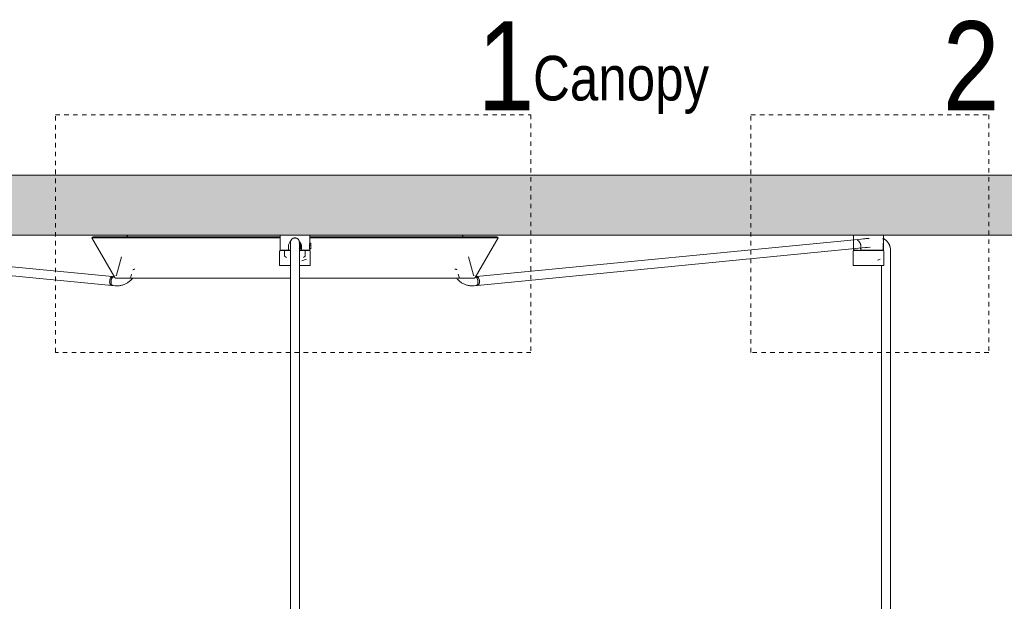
# Model space of a CAD drawing. Header units: millimetres. Extents: x 5395 to 9802, y 579 to 7363.
# Tile 4 of 8: x 6409 to 7071, y 1754 to 2145. Entities that reach past the tile are written whole.
import ezdxf

# ---------------------------------------------------------------- set-up
doc = ezdxf.new("R2010")
doc.units = ezdxf.units.MM
doc.linetypes.add('Dash', pattern=[6, 3, -3])
doc.layers.add('Lighthing Fixture Dim Grey Dash', color=7, linetype='Dash', lineweight=9, true_color=0xd2d2d2)
for name, color, linetype, lineweight in [('Luminarias', 7, 'Continuous', 20), ('Notas de texto', 7, 'Continuous', 9), ('Techos', 7, 'Continuous', 9)]:
    doc.layers.add(name, color=color, linetype=linetype, lineweight=lineweight)
doc.styles.add('Arial Narrow_1', font='ARIALN.TTF', dxfattribs={"height": 60})
doc.styles.add('Arial Narrow_2', font='ARIALN.TTF', dxfattribs={"height": 30})

# ---------------------------------------------------------------- blocks, each defined once
blk = doc.blocks.new('20046-3L - 62804-3L LANG Black pendant lamp 3L-846846-Alzado_PDF')
at = {"layer": 'Luminarias', "lineweight": 9}
for p, q in [((6471.41, 1972.22), (6208.03, 1997.94)), ((6458.28, 1998.89), (6457.42, 1998.39)), ((6457.42, 1998.39), (6472.91, 1971.57)), ((6457.42, 1998.39), (6584.11, 1998.39)), ((6458.28, 1998.89), (6584.1, 1998.89)), ((6481.1, 1999.42), (6480.96, 1998.89)), ((6482, 2000), (6481.86, 2000)), ((6584.11, 2000), (6584.11, 1990)), ((6584.11, 2000), (6594.11, 2000)), ((6591.11, 1995.21), (6591.11, 1995.21)), ((6591.11, 1994.95), (6591.11, 1987.37)), ((6594.11, 2000), (6604.11, 2000)), ((6597.85, 1994.8), (6597.05, 1994)), ((6597.11, 1995.21), (6597.11, 1995.21)), ((6597.11, 1987.37), (6597.11, 1994.95)), ((6597.85, 1990.8), (6597.85, 1994.8)), ((6604.85, 1994.8), (6603.83, 1994.8)), ((6604.11, 1994.8), (6604.11, 2000)), ((6604.12, 1998.39), (6730.8, 1998.39)), ((6604.13, 1998.89), (6729.94, 1998.89)), ((6604.85, 1994.8), (6604.85, 1990.8)), ((6706.22, 2000), (6706.36, 2000)), ((6707.26, 1998.89), (6707.12, 1999.42)), ((6715.3, 1971.57), (6730.8, 1998.39)), ((6979.7, 1997.94), (6716.31, 1972.22)), ((6730.8, 1998.39), (6729.94, 1998.89)), ((6969.99, 2000), (6969.99, 1990)), ((6990, 1990), (6990, 2000)), ((6207.45, 1991.97), (6470.82, 1966.25)), ((6583.82, 1989.27), (6583.82, 1979.77)), ((6589.75, 1990), (6584.79, 1990)), ((6587.18, 1990), (6587.18, 1986)), ((6591.06, 1989.77), (6589.05, 1989.77)), ((6589.65, 1989.77), (6591.06, 1989.77)), ((6589.75, 1990), (6589.75, 1992.66)), ((6589.75, 1989.74), (6589.75, 1990)), ((6591.11, 1989.48), (6591.11, 1983.84)), ((6597.07, 1991.58), (6597.85, 1990.8)), ((6597.11, 1983.84), (6597.11, 1989.48)), ((6597.56, 1989.77), (6598.56, 1989.77)), ((6599.17, 1989.77), (6597.56, 1989.77)), ((6597.85, 1990.8), (6598.47, 1990.8)), ((6598.47, 1992.66), (6598.47, 1990)), ((6598.47, 1990), (6598.47, 1989.74)), ((6603.45, 1990), (6598.47, 1990)), ((6601.04, 1986), (6601.04, 1990)), ((6603.61, 1990.8), (6604.85, 1990.8)), ((6604.85, 1993.28), (6603.93, 1993.28)), ((6604.11, 1990), (6604.11, 1990.8)), ((6604.4, 1979.77), (6604.4, 1989.27)), ((6604.85, 1991.52), (6604.85, 1991.82)), ((6716.9, 1966.25), (6980.28, 1991.97)), ((6969.7, 1989.27), (6969.7, 1979.77)), ((6970.07, 1990), (6969.99, 1990)), ((6970.07, 1990), (6970.07, 1990.98)), ((6973.09, 1990), (6970.07, 1990)), ((6973.09, 1989.68), (6973.09, 1990)), ((6973.48, 1989.77), (6973.16, 1989.77)), ((6975.43, 1989.77), (6973.48, 1989.77)), ((6974.42, 1990.8), (6974.84, 1990.8)), ((6974.84, 1992.66), (6974.84, 1990)), ((6989.91, 1990), (6974.84, 1990)), ((6977.32, 1991.63), (6981.02, 1991.96)), ((6977.87, 1990), (6977.87, 1989.75)), ((6987.1, 1989.77), (6984.93, 1989.77)), ((6986.89, 1989.7), (6986.89, 1990)), ((6989.91, 1990), (6989.91, 1992.66)), ((6990.29, 1979.77), (6990.29, 1989.27)), ((6994.85, 1983.84), (6994.85, 1989.48)), ((6477.36, 1985.46), (6474.08, 1973.22)), ((6587.18, 1986), (6588.36, 1985)), ((6591.11, 1983.84), (6591.11, 1682.5)), ((6597.11, 1682.5), (6597.11, 1983.84)), ((6598.65, 1982.73), (6601.89, 1983.84)), ((6599.86, 1985), (6601.04, 1986)), ((6714.14, 1973.22), (6710.86, 1985.46)), ((6986.1, 1983.27), (6987.77, 1983.84)), ((6994.85, 1082.5), (6994.85, 1983.84)), ((6485.94, 1977.09), (6486.2, 1977.09)), ((6583.82, 1979.77), (6591.02, 1979.77)), ((6597.2, 1979.77), (6604.4, 1979.77)), ((6702.16, 1977.09), (6702.34, 1977.09)), ((6969.7, 1979.77), (6971.38, 1979.77)), ((6971.38, 1979.77), (6990.27, 1979.77)), ((6988.85, 1979.77), (6988.85, 1082.5)), ((6472.63, 1972.1), (6471.37, 1972.22)), ((6472.42, 1972.11), (6471.45, 1972.22)), ((6484.21, 1973.74), (6483.5, 1971.07)), ((6704.72, 1971.07), (6704.01, 1973.74)), ((6716.27, 1972.22), (6715.61, 1972.14)), ((6716.34, 1972.22), (6715.61, 1972.15)), ((6470.78, 1966.25), (6471.75, 1966.14)), ((6470.8, 1966.25), (6473.07, 1966.03)), ((6714.66, 1966.03), (6716.92, 1966.25)), ((6715.97, 1966.14), (6716.94, 1966.25))]:
    blk.add_line(p, q, dxfattribs=at)
at = {"layer": 'Luminarias', "lineweight": 9, "flags": 128}
for points in [[(6481.1, 1999.42), (6481.11, 1999.45), (6481.12, 1999.48), (6481.13, 1999.51), (6481.14, 1999.54), (6481.15, 1999.57), (6481.17, 1999.6), (6481.18, 1999.62), (6481.2, 1999.65), (6481.22, 1999.67), (6481.24, 1999.7), (6481.26, 1999.72), (6481.28, 1999.75), (6481.3, 1999.77), (6481.32, 1999.79), (6481.35, 1999.81), (6481.37, 1999.83), (6481.39, 1999.85), (6481.42, 1999.87), (6481.45, 1999.89), (6481.47, 1999.9), (6481.5, 1999.92), (6481.53, 1999.93), (6481.56, 1999.94), (6481.59, 1999.95), (6481.62, 1999.96), (6481.65, 1999.97), (6481.68, 1999.98), (6481.71, 1999.99), (6481.74, 1999.99), (6481.77, 2000), (6481.8, 2000), (6481.83, 2000), (6481.85, 2000)], [(6538.29, 1999.99), (6538.32, 2000), (6538.34, 2000), (6538.36, 2000)], [(6591.11, 1995.21), (6591.11, 1995.33), (6591.12, 1995.45), (6591.13, 1995.57), (6591.15, 1995.69), (6591.17, 1995.81), (6591.2, 1995.93), (6591.23, 1996.04), (6591.26, 1996.16), (6591.3, 1996.27), (6591.35, 1996.38), (6591.39, 1996.49), (6591.45, 1996.6), (6591.51, 1996.7), (6591.57, 1996.81), (6591.63, 1996.91), (6591.7, 1997.01), (6591.78, 1997.1), (6591.85, 1997.19), (6591.93, 1997.28), (6592.02, 1997.37), (6592.11, 1997.45), (6592.2, 1997.53), (6592.29, 1997.6), (6592.39, 1997.67), (6592.49, 1997.74), (6592.59, 1997.8), (6592.7, 1997.86), (6592.8, 1997.91), (6592.91, 1997.96), (6593.02, 1998.01), (6593.13, 1998.05), (6593.25, 1998.09), (6593.36, 1998.12), (6593.48, 1998.15), (6593.6, 1998.17), (6593.72, 1998.19), (6593.84, 1998.2), (6593.96, 1998.21), (6594.08, 1998.21), (6594.11, 1998.21)], [(6591.11, 1995.21), (6591.11, 1995.13), (6591.11, 1995.04), (6591.11, 1994.94), (6591.11, 1994.83), (6591.11, 1994.72), (6591.11, 1994.59), (6591.11, 1994.46), (6591.11, 1994.32), (6591.11, 1994.17), (6591.11, 1994.01), (6591.11, 1993.85), (6591.11, 1993.68), (6591.11, 1993.5), (6591.11, 1993.32), (6591.11, 1993.13), (6591.11, 1992.93), (6591.11, 1992.73), (6591.11, 1992.53), (6591.11, 1992.31), (6591.11, 1992.1), (6591.11, 1991.88), (6591.11, 1991.66), (6591.11, 1991.43), (6591.11, 1991.2), (6591.11, 1990.96), (6591.11, 1990.73), (6591.11, 1990.49), (6591.11, 1990.25), (6591.11, 1990.01), (6591.11, 1989.77), (6591.11, 1989.53), (6591.11, 1989.48)], [(6591.11, 1994.62), (6591.11, 1995.02), (6591.11, 1995.2), (6591.11, 1995.21)], [(6594.11, 1998.21), (6594.23, 1998.21), (6594.35, 1998.2), (6594.47, 1998.19), (6594.59, 1998.18), (6594.71, 1998.15), (6594.82, 1998.13), (6594.94, 1998.1), (6595.05, 1998.06), (6595.17, 1998.02), (6595.28, 1997.98), (6595.39, 1997.93), (6595.49, 1997.88), (6595.6, 1997.82), (6595.7, 1997.76), (6595.8, 1997.69), (6595.9, 1997.62), (6596, 1997.55), (6596.09, 1997.47), (6596.18, 1997.39), (6596.26, 1997.3), (6596.34, 1997.22), (6596.42, 1997.13), (6596.5, 1997.03), (6596.57, 1996.93), (6596.63, 1996.84), (6596.7, 1996.73), (6596.75, 1996.63), (6596.81, 1996.52), (6596.86, 1996.41), (6596.91, 1996.3), (6596.95, 1996.19), (6596.98, 1996.07), (6597.02, 1995.96), (6597.04, 1995.84), (6597.07, 1995.72), (6597.08, 1995.61), (6597.1, 1995.49), (6597.11, 1995.37), (6597.11, 1995.25), (6597.11, 1995.21)], [(6597.11, 1995.21), (6597.11, 1995.11), (6597.11, 1994.78), (6597.11, 1994.62)], [(6597.11, 1989.48), (6597.11, 1989.73), (6597.11, 1989.97), (6597.11, 1990.21), (6597.11, 1990.45), (6597.11, 1990.68), (6597.11, 1990.92), (6597.11, 1991.15), (6597.11, 1991.38), (6597.11, 1991.61), (6597.11, 1991.84), (6597.11, 1992.06), (6597.11, 1992.27), (6597.11, 1992.49), (6597.11, 1992.69), (6597.11, 1992.89), (6597.11, 1993.09), (6597.11, 1993.28), (6597.11, 1993.47), (6597.11, 1993.65), (6597.11, 1993.82), (6597.11, 1993.98), (6597.11, 1994.14), (6597.11, 1994.29), (6597.11, 1994.43), (6597.11, 1994.57), (6597.11, 1994.69), (6597.11, 1994.81), (6597.11, 1994.92), (6597.11, 1995.02), (6597.11, 1995.11), (6597.11, 1995.2), (6597.11, 1995.21)], [(6649.86, 2000), (6649.88, 2000), (6649.9, 2000), (6649.93, 1999.99)], [(6706.36, 2000), (6706.4, 2000), (6706.43, 2000), (6706.46, 1999.99), (6706.49, 1999.99), (6706.52, 1999.98), (6706.55, 1999.98), (6706.58, 1999.97), (6706.61, 1999.96), (6706.64, 1999.95), (6706.67, 1999.94), (6706.7, 1999.93), (6706.73, 1999.91), (6706.75, 1999.9), (6706.78, 1999.88), (6706.81, 1999.86), (6706.83, 1999.85), (6706.86, 1999.83), (6706.88, 1999.81), (6706.9, 1999.79), (6706.92, 1999.76), (6706.95, 1999.74), (6706.97, 1999.72), (6706.99, 1999.69), (6707, 1999.67), (6707.02, 1999.64), (6707.04, 1999.61), (6707.05, 1999.59), (6707.07, 1999.56), (6707.08, 1999.53), (6707.09, 1999.5), (6707.1, 1999.47), (6707.11, 1999.44), (6707.12, 1999.42)], [(6980.51, 1997.93), (6978.25, 1997.76), (6976.65, 1997.6)], [(6994.85, 1989.48), (6994.84, 1989.83), (6994.83, 1990.17), (6994.8, 1990.51), (6994.76, 1990.85), (6994.71, 1991.19), (6994.64, 1991.52), (6994.57, 1991.86), (6994.48, 1992.19), (6994.39, 1992.51), (6994.28, 1992.84), (6994.16, 1993.16), (6994.03, 1993.47), (6993.89, 1993.78), (6993.73, 1994.09), (6993.57, 1994.39), (6993.39, 1994.68), (6993.21, 1994.96), (6993.01, 1995.24), (6992.81, 1995.51), (6992.59, 1995.78), (6992.36, 1996.03), (6992.12, 1996.27), (6991.88, 1996.51), (6991.62, 1996.73), (6991.35, 1996.95), (6991.08, 1997.15), (6990.79, 1997.34), (6990.5, 1997.52), (6990.2, 1997.68), (6989.89, 1997.83), (6989.57, 1997.97)], [(6583.82, 1989.27), (6583.82, 1989.29), (6583.82, 1989.31), (6583.82, 1989.33), (6583.82, 1989.35), (6583.83, 1989.37), (6583.83, 1989.39), (6583.84, 1989.41), (6583.84, 1989.43), (6583.85, 1989.45), (6583.86, 1989.47), (6583.86, 1989.48), (6583.87, 1989.5), (6583.88, 1989.52), (6583.89, 1989.54), (6583.9, 1989.55), (6583.92, 1989.57), (6583.93, 1989.59), (6583.94, 1989.6), (6583.96, 1989.62), (6583.97, 1989.63), (6583.98, 1989.65), (6584, 1989.66), (6584.02, 1989.67), (6584.03, 1989.68), (6584.05, 1989.69), (6584.07, 1989.7), (6584.08, 1989.71), (6584.1, 1989.72), (6584.12, 1989.73), (6584.14, 1989.74), (6584.16, 1989.75), (6584.18, 1989.75), (6584.2, 1989.76), (6584.22, 1989.76), (6584.24, 1989.77), (6584.26, 1989.77), (6584.28, 1989.77), (6584.3, 1989.77), (6584.32, 1989.77), (6584.32, 1989.77)], [(6591.03, 1989.77), (6590.66, 1989.77), (6590.3, 1989.77), (6589.94, 1989.77), (6589.59, 1989.77), (6589.25, 1989.77), (6588.91, 1989.77), (6588.58, 1989.77), (6588.26, 1989.77), (6587.95, 1989.77), (6587.65, 1989.77), (6587.37, 1989.77), (6587.09, 1989.77), (6586.82, 1989.77), (6586.56, 1989.77), (6586.32, 1989.77), (6586.09, 1989.77), (6585.87, 1989.77), (6585.67, 1989.77), (6585.48, 1989.77), (6585.3, 1989.77), (6585.14, 1989.77), (6584.99, 1989.77), (6584.85, 1989.77), (6584.73, 1989.77), (6584.63, 1989.77), (6584.54, 1989.77), (6584.46, 1989.77), (6584.4, 1989.77), (6584.36, 1989.77), (6584.33, 1989.77), (6584.32, 1989.77), (6584.32, 1989.77)], [(6584.32, 1989.77), (6584.33, 1989.77), (6584.35, 1989.77), (6584.39, 1989.77), (6584.45, 1989.77), (6584.52, 1989.77), (6584.6, 1989.77), (6584.7, 1989.77), (6584.82, 1989.77), (6584.95, 1989.77), (6585.09, 1989.77), (6585.25, 1989.77), (6585.43, 1989.77), (6585.61, 1989.77), (6585.82, 1989.77), (6586.03, 1989.77), (6586.26, 1989.77), (6586.5, 1989.77), (6586.75, 1989.77), (6587.01, 1989.77), (6587.29, 1989.77), (6587.47, 1989.77)], [(6589.84, 1989.77), (6590.2, 1989.77), (6590.56, 1989.77), (6590.93, 1989.77), (6591.11, 1989.77)], [(6603.9, 1989.77), (6603.89, 1989.77), (6603.87, 1989.77), (6603.83, 1989.77), (6603.77, 1989.77), (6603.7, 1989.77), (6603.62, 1989.77), (6603.52, 1989.77), (6603.4, 1989.77), (6603.27, 1989.77), (6603.12, 1989.77), (6602.96, 1989.77), (6602.79, 1989.77), (6602.6, 1989.77), (6602.4, 1989.77), (6602.19, 1989.77), (6601.96, 1989.77), (6601.72, 1989.77), (6601.47, 1989.77), (6601.2, 1989.77), (6600.93, 1989.77), (6600.64, 1989.77), (6600.35, 1989.77), (6600.04, 1989.77), (6599.72, 1989.77), (6599.4, 1989.77), (6599.06, 1989.77), (6598.72, 1989.77), (6598.37, 1989.77), (6598.02, 1989.77), (6597.66, 1989.77), (6597.29, 1989.77), (6597.1, 1989.77)], [(6597.19, 1989.77), (6597.56, 1989.77), (6597.92, 1989.77), (6598.28, 1989.77), (6598.47, 1989.77)], [(6600.85, 1989.77), (6601.13, 1989.77), (6601.4, 1989.77), (6601.65, 1989.77), (6601.9, 1989.77), (6602.13, 1989.77), (6602.35, 1989.77), (6602.55, 1989.77), (6602.74, 1989.77), (6602.92, 1989.77), (6603.08, 1989.77), (6603.23, 1989.77), (6603.37, 1989.77), (6603.49, 1989.77), (6603.59, 1989.77), (6603.68, 1989.77), (6603.75, 1989.77), (6603.81, 1989.77), (6603.86, 1989.77), (6603.88, 1989.77), (6603.9, 1989.77), (6603.9, 1989.77)], [(6603.9, 1989.77), (6603.92, 1989.77), (6603.94, 1989.77), (6603.96, 1989.77), (6603.98, 1989.77), (6604, 1989.76), (6604.02, 1989.76), (6604.04, 1989.75), (6604.06, 1989.75), (6604.08, 1989.74), (6604.09, 1989.73), (6604.11, 1989.73), (6604.13, 1989.72), (6604.15, 1989.71), (6604.17, 1989.7), (6604.18, 1989.69), (6604.2, 1989.67), (6604.21, 1989.66), (6604.23, 1989.65), (6604.24, 1989.64), (6604.26, 1989.62), (6604.27, 1989.61), (6604.29, 1989.59), (6604.3, 1989.58), (6604.31, 1989.56), (6604.32, 1989.54), (6604.33, 1989.52), (6604.34, 1989.51), (6604.35, 1989.49), (6604.36, 1989.47), (6604.37, 1989.45), (6604.37, 1989.43), (6604.38, 1989.41), (6604.39, 1989.39), (6604.39, 1989.38), (6604.39, 1989.36), (6604.4, 1989.34), (6604.4, 1989.32), (6604.4, 1989.3), (6604.4, 1989.27), (6604.4, 1989.27)], [(6969.7, 1989.27), (6969.7, 1989.29), (6969.7, 1989.31), (6969.7, 1989.33), (6969.71, 1989.35), (6969.71, 1989.37), (6969.71, 1989.39), (6969.72, 1989.41), (6969.72, 1989.43), (6969.73, 1989.45), (6969.74, 1989.47), (6969.75, 1989.48), (6969.76, 1989.5), (6969.77, 1989.52), (6969.78, 1989.54), (6969.79, 1989.55), (6969.8, 1989.57), (6969.81, 1989.59), (6969.82, 1989.6), (6969.84, 1989.62), (6969.85, 1989.63), (6969.87, 1989.65), (6969.88, 1989.66), (6969.9, 1989.67), (6969.91, 1989.68), (6969.93, 1989.69), (6969.95, 1989.7), (6969.97, 1989.71), (6969.98, 1989.72), (6970, 1989.73), (6970.02, 1989.74), (6970.04, 1989.75), (6970.06, 1989.75), (6970.08, 1989.76), (6970.1, 1989.76), (6970.12, 1989.77), (6970.14, 1989.77), (6970.16, 1989.77), (6970.18, 1989.77), (6970.2, 1989.77), (6970.2, 1989.77)], [(6971.8, 1989.77), (6971.59, 1989.77), (6971.4, 1989.77), (6971.22, 1989.77), (6971.05, 1989.77), (6970.9, 1989.77), (6970.76, 1989.77), (6970.64, 1989.77), (6970.53, 1989.77), (6970.44, 1989.77), (6970.36, 1989.77), (6970.3, 1989.77), (6970.25, 1989.77), (6970.22, 1989.77), (6970.21, 1989.77), (6970.2, 1989.77)], [(6970.2, 1989.77), (6970.21, 1989.77), (6970.24, 1989.77), (6970.27, 1989.77), (6970.33, 1989.77), (6970.4, 1989.77), (6970.48, 1989.77), (6970.59, 1989.77), (6970.7, 1989.77), (6970.83, 1989.77), (6970.98, 1989.77), (6971.14, 1989.77), (6971.31, 1989.77), (6971.5, 1989.77), (6971.7, 1989.77)], [(6989.78, 1989.77), (6989.77, 1989.77), (6989.75, 1989.77), (6989.71, 1989.77), (6989.66, 1989.77), (6989.59, 1989.77), (6989.5, 1989.77), (6989.4, 1989.77), (6989.28, 1989.77), (6989.15, 1989.77), (6989.01, 1989.77), (6988.85, 1989.77), (6988.67, 1989.77), (6988.49, 1989.77), (6988.29, 1989.77), (6988.07, 1989.77), (6987.84, 1989.77), (6987.6, 1989.77), (6987.35, 1989.77), (6987.09, 1989.77), (6986.81, 1989.77), (6986.53, 1989.77), (6986.23, 1989.77), (6985.92, 1989.77), (6985.61, 1989.77), (6985.28, 1989.77), (6984.95, 1989.77), (6984.61, 1989.77), (6984.26, 1989.77), (6983.9, 1989.77), (6983.54, 1989.77), (6983.17, 1989.77), (6982.8, 1989.77), (6982.42, 1989.77), (6982.04, 1989.77), (6981.66, 1989.77), (6981.27, 1989.77), (6980.88, 1989.77), (6980.49, 1989.77), (6980.1, 1989.77), (6979.71, 1989.77), (6979.32, 1989.77), (6978.93, 1989.77), (6978.54, 1989.77), (6978.15, 1989.77), (6977.77, 1989.77), (6977.39, 1989.77), (6977.01, 1989.77), (6976.64, 1989.77), (6976.28, 1989.77), (6975.92, 1989.77), (6975.57, 1989.77), (6975.22, 1989.77), (6974.88, 1989.77), (6974.55, 1989.77), (6974.23, 1989.77), (6973.92, 1989.77), (6973.62, 1989.77), (6973.33, 1989.77), (6973.04, 1989.77), (6972.77, 1989.77), (6972.52, 1989.77), (6972.27, 1989.77), (6972.03, 1989.77), (6971.81, 1989.77), (6971.8, 1989.77)], [(6986.94, 1989.77), (6987.21, 1989.77), (6987.47, 1989.77), (6987.72, 1989.77), (6987.95, 1989.77), (6988.17, 1989.77), (6988.18, 1989.77)], [(6988.18, 1989.77), (6988.39, 1989.77), (6988.59, 1989.77), (6988.77, 1989.77), (6988.93, 1989.77), (6989.08, 1989.77), (6989.22, 1989.77), (6989.35, 1989.77), (6989.45, 1989.77), (6989.55, 1989.77), (6989.62, 1989.77), (6989.69, 1989.77), (6989.73, 1989.77), (6989.76, 1989.77), (6989.78, 1989.77), (6989.78, 1989.77)], [(6988.83, 1989.92), (6988.84, 1989.78), (6988.85, 1989.64)], [(6989.78, 1989.77), (6989.8, 1989.77), (6989.82, 1989.77), (6989.84, 1989.77), (6989.86, 1989.77), (6989.88, 1989.76), (6989.9, 1989.76), (6989.92, 1989.75), (6989.94, 1989.75), (6989.96, 1989.74), (6989.98, 1989.73), (6990, 1989.73), (6990.01, 1989.72), (6990.03, 1989.71), (6990.05, 1989.7), (6990.07, 1989.69), (6990.08, 1989.67), (6990.1, 1989.66), (6990.11, 1989.65), (6990.13, 1989.64), (6990.14, 1989.62), (6990.16, 1989.61), (6990.17, 1989.59), (6990.18, 1989.58), (6990.19, 1989.56), (6990.21, 1989.54), (6990.22, 1989.52), (6990.23, 1989.51), (6990.23, 1989.49), (6990.24, 1989.47), (6990.25, 1989.45), (6990.26, 1989.43), (6990.26, 1989.41), (6990.27, 1989.39), (6990.27, 1989.38), (6990.28, 1989.36), (6990.28, 1989.34), (6990.28, 1989.32), (6990.28, 1989.3), (6990.29, 1989.27), (6990.29, 1989.27)], [(6485.09, 1976.71), (6485.11, 1976.74), (6485.14, 1976.77), (6485.17, 1976.8), (6485.19, 1976.83), (6485.22, 1976.86), (6485.25, 1976.88), (6485.28, 1976.9), (6485.32, 1976.93), (6485.35, 1976.95), (6485.38, 1976.97), (6485.42, 1976.98), (6485.45, 1977), (6485.49, 1977.02), (6485.52, 1977.03), (6485.56, 1977.04), (6485.6, 1977.05), (6485.64, 1977.06), (6485.67, 1977.07), (6485.71, 1977.08), (6485.75, 1977.08), (6485.79, 1977.09), (6485.83, 1977.09)], [(6486.41, 1977.09), (6486.06, 1977.09), (6485.88, 1977.09)], [(6702.27, 1977.09), (6702.02, 1977.09), (6701.77, 1977.09)], [(6702.4, 1977.09), (6702.44, 1977.09), (6702.48, 1977.08), (6702.52, 1977.08), (6702.55, 1977.07), (6702.59, 1977.06), (6702.63, 1977.05), (6702.67, 1977.04), (6702.7, 1977.03), (6702.74, 1977.01), (6702.78, 1977), (6702.81, 1976.98), (6702.85, 1976.96), (6702.88, 1976.94), (6702.91, 1976.92), (6702.94, 1976.9), (6702.97, 1976.87), (6703, 1976.85), (6703.03, 1976.82), (6703.06, 1976.79), (6703.09, 1976.77), (6703.11, 1976.74), (6703.14, 1976.71)], [(6473.78, 1971.07), (6473.74, 1971.07), (6473.7, 1971.07), (6473.66, 1971.08), (6473.62, 1971.08), (6473.58, 1971.09), (6473.54, 1971.1), (6473.5, 1971.11), (6473.46, 1971.12), (6473.42, 1971.13), (6473.39, 1971.15), (6473.35, 1971.16), (6473.32, 1971.18), (6473.28, 1971.2), (6473.25, 1971.22), (6473.21, 1971.24), (6473.18, 1971.27), (6473.15, 1971.29), (6473.12, 1971.32), (6473.09, 1971.34), (6473.06, 1971.37), (6473.03, 1971.4), (6473.01, 1971.43), (6472.98, 1971.46), (6472.96, 1971.49), (6472.94, 1971.53), (6472.92, 1971.56), (6472.91, 1971.57)], [(6473.61, 1972.86), (6473.63, 1972.86), (6473.65, 1972.86), (6473.66, 1972.86), (6473.68, 1972.86), (6473.7, 1972.87), (6473.72, 1972.87), (6473.74, 1972.87), (6473.76, 1972.88), (6473.78, 1972.89), (6473.8, 1972.89), (6473.81, 1972.9), (6473.83, 1972.91), (6473.85, 1972.92), (6473.87, 1972.93), (6473.88, 1972.94), (6473.9, 1972.95), (6473.91, 1972.96), (6473.93, 1972.98), (6473.94, 1972.99), (6473.96, 1973), (6473.97, 1973.02), (6473.98, 1973.03), (6473.99, 1973.05), (6474.01, 1973.06), (6474.02, 1973.08), (6474.03, 1973.1), (6474.04, 1973.11), (6474.05, 1973.13), (6474.05, 1973.15), (6474.06, 1973.17), (6474.07, 1973.19), (6474.07, 1973.2), (6474.08, 1973.22)], [(6480.07, 1971.07), (6478.83, 1971.07), (6477.54, 1971.07), (6476.44, 1971.07), (6475.53, 1971.07), (6474.8, 1971.07), (6474.27, 1971.07), (6473.93, 1971.07), (6473.78, 1971.07), (6473.78, 1971.07)], [(6473.78, 1971.07), (6473.87, 1971.07), (6474.16, 1971.07), (6474.64, 1971.07), (6475.31, 1971.07), (6476.17, 1971.07), (6477.22, 1971.07), (6478.46, 1971.07), (6479.88, 1971.07), (6481.49, 1971.07), (6483.27, 1971.07), (6485.24, 1971.07), (6487.37, 1971.07), (6489.68, 1971.07), (6492.16, 1971.07), (6494.79, 1971.07), (6497.59, 1971.07), (6500.54, 1971.07), (6503.64, 1971.07), (6506.89, 1971.07), (6510.27, 1971.07), (6513.79, 1971.07), (6517.44, 1971.07), (6521.21, 1971.07), (6525.1, 1971.07), (6529.09, 1971.07), (6533.19, 1971.07), (6537.39, 1971.07), (6541.68, 1971.07), (6546.05, 1971.07), (6550.51, 1971.07), (6555.03, 1971.07), (6559.61, 1971.07), (6564.25, 1971.07), (6568.93, 1971.07), (6573.66, 1971.07), (6578.41, 1971.07), (6583.2, 1971.07), (6588, 1971.07), (6591.11, 1971.07)], [(6474.34, 1965.97), (6474.88, 1965.98), (6475.42, 1966.01), (6475.96, 1966.07), (6476.5, 1966.15), (6477.03, 1966.25), (6477.56, 1966.37), (6478.09, 1966.51), (6478.61, 1966.68), (6479.12, 1966.86), (6479.62, 1967.07), (6480.11, 1967.29), (6480.6, 1967.54), (6481.07, 1967.81), (6481.54, 1968.09), (6481.99, 1968.39), (6482.43, 1968.72), (6482.86, 1969.06), (6483.27, 1969.41), (6483.67, 1969.78), (6484.05, 1970.17), (6484.42, 1970.58), (6484.77, 1970.99)], [(6597.11, 1971.07), (6598.92, 1971.07), (6603.73, 1971.07), (6608.51, 1971.07), (6613.28, 1971.07), (6618.02, 1971.07), (6622.71, 1971.07), (6627.36, 1971.07), (6631.96, 1971.07), (6636.5, 1971.07), (6640.97, 1971.07), (6645.36, 1971.07), (6649.68, 1971.07), (6653.9, 1971.07), (6658.03, 1971.07), (6662.05, 1971.07), (6665.97, 1971.07), (6669.77, 1971.07), (6673.46, 1971.07), (6677.01, 1971.07), (6680.43, 1971.07), (6683.71, 1971.07), (6686.86, 1971.07), (6689.85, 1971.07), (6692.69, 1971.07), (6695.37, 1971.07), (6697.89, 1971.07), (6700.24, 1971.07), (6702.42, 1971.07), (6704.43, 1971.07), (6706.27, 1971.07), (6707.92, 1971.07), (6709.39, 1971.07), (6710.68, 1971.07), (6711.78, 1971.07), (6712.69, 1971.07), (6713.42, 1971.07), (6713.95, 1971.07), (6714.29, 1971.07), (6714.44, 1971.07), (6714.44, 1971.07)], [(6703.01, 1970.97), (6703.37, 1970.55), (6703.73, 1970.15), (6704.12, 1969.76), (6704.51, 1969.39), (6704.93, 1969.04), (6705.35, 1968.7), (6705.79, 1968.38), (6706.24, 1968.07), (6706.71, 1967.79), (6707.18, 1967.52), (6707.66, 1967.28), (6708.16, 1967.05), (6708.66, 1966.85), (6709.17, 1966.66), (6709.69, 1966.5), (6710.21, 1966.36), (6710.74, 1966.24), (6711.27, 1966.14), (6711.81, 1966.07), (6712.35, 1966.01), (6712.89, 1965.98), (6713.4, 1965.97)], [(6714.44, 1971.07), (6714.35, 1971.07), (6714.06, 1971.07), (6713.58, 1971.07), (6712.91, 1971.07), (6712.04, 1971.07), (6710.99, 1971.07), (6709.76, 1971.07), (6708.33, 1971.07), (6707.63, 1971.07)], [(6714.14, 1973.22), (6714.15, 1973.2), (6714.15, 1973.18), (6714.16, 1973.16), (6714.17, 1973.14), (6714.17, 1973.13), (6714.18, 1973.11), (6714.19, 1973.09), (6714.2, 1973.08), (6714.21, 1973.06), (6714.23, 1973.04), (6714.24, 1973.03), (6714.25, 1973.01), (6714.27, 1973), (6714.28, 1972.99), (6714.29, 1972.97), (6714.31, 1972.96), (6714.32, 1972.95), (6714.34, 1972.94), (6714.36, 1972.93), (6714.37, 1972.92), (6714.39, 1972.91), (6714.41, 1972.9), (6714.43, 1972.89), (6714.44, 1972.88), (6714.46, 1972.88), (6714.48, 1972.87), (6714.5, 1972.87), (6714.52, 1972.86), (6714.54, 1972.86), (6714.56, 1972.86), (6714.58, 1972.86), (6714.6, 1972.86), (6714.61, 1972.86)], [(6715.3, 1971.57), (6715.28, 1971.53), (6715.26, 1971.5), (6715.24, 1971.47), (6715.21, 1971.44), (6715.19, 1971.4), (6715.16, 1971.38), (6715.13, 1971.35), (6715.1, 1971.32), (6715.07, 1971.29), (6715.04, 1971.27), (6715.01, 1971.25), (6714.98, 1971.22), (6714.94, 1971.2), (6714.91, 1971.18), (6714.87, 1971.17), (6714.84, 1971.15), (6714.8, 1971.14), (6714.76, 1971.12), (6714.72, 1971.11), (6714.69, 1971.1), (6714.65, 1971.09), (6714.61, 1971.08), (6714.57, 1971.08), (6714.53, 1971.07), (6714.49, 1971.07), (6714.45, 1971.07), (6714.44, 1971.07)], [(6473.07, 1966.03), (6473.61, 1965.99), (6474.15, 1965.97), (6474.34, 1965.97)], [(6713.4, 1965.97), (6713.94, 1965.98), (6714.48, 1966.01), (6714.66, 1966.03)]]:
    blk.add_lwpolyline(points, dxfattribs=at)
at = {"layer": 'Luminarias', "lineweight": 9}
for centre, major_axis, ratio, start_param, end_param in [((6594.11, 1994.95), (-3, 0), 0.99657, 6.161334, 6.283185), ((6594.11, 1994.62), (-3, 0), 0.99562, 6.168765, 6.256783), ((6594.11, 1994.95), (-3, 0), 0.99657, 0.000001, 0.087935), ((6594.11, 1994.95), (-3, 0), 0.99657, 3.141594, 3.264547), ((6594.11, 1994.62), (-3, 0), 0.99562, 3.167996, 3.256014), ((6594.11, 1994.95), (-3, 0), 0.99657, 3.05366, 3.141593), ((6471.11, 1969.23), (0.29, 2.99), 0.545668, 0.053235, 3.141593), ((6471.11, 1969.23), (0.33, 2.98), 0.545089, 1.370088, 1.893686), ((6471.11, 1969.23), (0.33, 2.98), 0.545089, 1.893985, 2.155486), ((6471.11, 1969.23), (0.33, 2.98), 0.545089, 2.156157, 2.417285), ((6471.11, 1969.23), (0.33, 2.98), 0.545089, 0.846489, 1.369789), ((6471.11, 1969.23), (0.33, 2.98), 0.545089, 0.061091, 0.845251), ((6472.09, 1969.13), (0.33, 2.98), 0.545089, 0.061091, 2.907434), ((6471.08, 1969.23), (0.29, 2.99), 0.218795, 0.574078, 0.806455), ((6471.08, 1969.23), (0.29, 2.99), 0.218795, 0.021057, 0.544656), ((6472.09, 1969.13), (0.33, 2.98), 0.545089, 0, 0.061091), ((6715.63, 1969.13), (-0.33, 2.98), 0.545029, 3.374382, 6.117519), ((6716.63, 1969.23), (-0.29, 2.99), 0.235643, 5.998615, 6.260415), ((6716.6, 1969.23), (-0.33, 2.98), 0.545029, 5.437944, 6.222104), ((6716.6, 1969.23), (-0.29, 2.99), 0.545608, 3.141593, 6.229958), ((6716.63, 1969.23), (-0.29, 2.99), 0.235643, 5.736816, 5.975808), ((6716.63, 1969.23), (-0.29, 2.99), 0.235643, 5.475017, 5.70898), ((6716.6, 1969.23), (-0.33, 2.98), 0.545029, 4.913406, 5.436706), ((6716.6, 1969.23), (-0.33, 2.98), 0.545029, 3.86591, 4.127038), ((6716.6, 1969.23), (-0.33, 2.98), 0.545029, 4.389508, 4.913107), ((6716.6, 1969.23), (-0.33, 2.98), 0.545029, 4.127709, 4.38921), ((6471.11, 1969.23), (0.33, 2.98), 0.545089, 2.418523, 2.679085), ((6471.11, 1969.23), (0.33, 2.98), 0.545089, 2.697482, 2.940884), ((6471.08, 1969.23), (0.29, 2.99), 0.218795, 3.141593, 3.16265), ((6472.09, 1969.13), (0.33, 2.98), 0.545089, 2.940884, 3.202683), ((6715.63, 1969.13), (-0.33, 2.98), 0.545029, 3.080512, 3.342311), ((6716.63, 1969.23), (-0.29, 2.99), 0.235643, 3.118822, 3.141593), ((6716.6, 1969.23), (-0.33, 2.98), 0.545029, 3.141593, 3.323743), ((6716.6, 1969.23), (-0.33, 2.98), 0.545029, 3.342311, 3.58571), ((6716.6, 1969.23), (-0.33, 2.98), 0.545029, 3.60411, 3.864672)]:
    blk.add_ellipse(centre, major_axis=major_axis, ratio=ratio, start_param=start_param, end_param=end_param, dxfattribs=at)
for points, knots in [([(6589.75, 1992.66), (6589.75, 1993), (6589.83, 1993.65), (6590.24, 1994.81), (6590.78, 1995.53), (6591.2, 1995.91)], [0, 0, 0, 0, 0.1428571, 0.2857143, 0.5355581, 0.5355581, 0.5355581, 0.5355581]), ([(6594.11, 1998.21), (6593.58, 1998.21), (6592.53, 1997.92), (6591.51, 1996.89), (6591.09, 1995.73), (6591.09, 1995.03), (6591.16, 1994.69)], [-1, -1, -1, -1, -0.8333333, -0.6666667, -0.5555556, -0.4444444, -0.4444444, -0.4444444, -0.4444444]), ([(6594.11, 1998.21), (6594.46, 1998.21), (6595.16, 1998.08), (6596.09, 1997.55), (6596.77, 1996.73), (6597.08, 1995.86), (6597.12, 1995.16), (6597.09, 1994.82), (6597.06, 1994.69)], [0, 0, 0, 0, 0.1111111, 0.2222222, 0.3333333, 0.4444444, 0.5138889, 0.5545063, 0.5545063, 0.5545063, 0.5545063]), ([(6597.02, 1995.91), (6597.2, 1995.74), (6597.53, 1995.39), (6597.87, 1994.89), (6598.09, 1994.46), (6598.22, 1994.11), (6598.33, 1993.76), (6598.43, 1993.28), (6598.47, 1992.91), (6598.47, 1992.66)], [0.4645965, 0.4645965, 0.4645965, 0.4645965, 0.5714286, 0.6785714, 0.7321429, 0.7857143, 0.8392857, 0.8928571, 1, 1, 1, 1]), ([(6972.59, 1996.72), (6972.67, 1996.68), (6973.16, 1996.37), (6973.8, 1995.73), (6974.29, 1994.89), (6974.49, 1994.46), (6974.61, 1994.11), (6974.71, 1993.76), (6974.81, 1993.28), (6974.84, 1992.91), (6974.84, 1992.66)], [0.2346495, 0.2346495, 0.2346495, 0.2346495, 0.2857143, 0.5714286, 0.6785714, 0.7321429, 0.7857143, 0.8392857, 0.8928571, 1, 1, 1, 1]), ([(6989.93, 1997.08), (6989.96, 1996.96), (6990.07, 1996.54), (6990.12, 1995.73), (6990.01, 1994.93), (6989.89, 1994.5), (6989.87, 1994.41)], [-0.7154062, -0.7154062, -0.7154062, -0.7154062, -0.6666667, -0.5555556, -0.4444444, -0.4144778, -0.4144778, -0.4144778, -0.4144778]), ([(6604.11, 1990.83), (6604.11, 1990.84), (6604.1, 1990.88), (6604.07, 1991.02), (6604.03, 1991.26), (6603.99, 1991.57), (6603.93, 1992.08), (6603.91, 1992.5), (6603.91, 1992.8)], [0.5486111, 0.5486111, 0.5486111, 0.5486111, 0.5833333, 0.6527778, 0.7222222, 0.7916667, 0.8611111, 1, 1, 1, 1])]:
    blk.add_open_spline(points, degree=3, knots=knots, dxfattribs=at)
for points in [[(6603.91, 1992.8), (6603.91, 1992.92), (6603.92, 1993.16), (6603.93, 1993.49), (6603.96, 1993.81), (6603.99, 1994.09), (6604.03, 1994.34), (6604.06, 1994.54), (6604.09, 1994.69), (6604.1, 1994.75), (6604.11, 1994.77)], [(6989.91, 1992.66), (6989.91, 1993), (6989.9, 1993.65), (6989.87, 1994.27), (6989.84, 1994.56)]]:
    blk.add_open_spline(points, degree=3, dxfattribs=at)
blk = doc.blocks.new('canopy_soporte - canopy-557651-Alzado_PDF')
at = {"layer": 'Luminarias'}
for p, q in [((6584.11, 2000), (6584.11, 1997.02)), ((6590.99, 1990), (6589.63, 1990)), ((6598.63, 1990), (6597.26, 1990))]:
    blk.add_line(p, q, dxfattribs=at)
at = {"layer": 'Luminarias', "flags": 128}
for points in [[(6583.92, 1989.57), (6583.93, 1989.59), (6583.94, 1989.6), (6583.96, 1989.62), (6583.97, 1989.63), (6583.98, 1989.65), (6584, 1989.66), (6584.02, 1989.67), (6584.03, 1989.68), (6584.05, 1989.69), (6584.07, 1989.7), (6584.08, 1989.71), (6584.1, 1989.72), (6584.12, 1989.73), (6584.14, 1989.74), (6584.16, 1989.75), (6584.18, 1989.75), (6584.2, 1989.76), (6584.22, 1989.76), (6584.24, 1989.77), (6584.26, 1989.77), (6584.28, 1989.77), (6584.3, 1989.77), (6584.32, 1989.77), (6584.32, 1989.77)], [(6584.32, 1989.77), (6584.33, 1989.77), (6584.35, 1989.77), (6584.39, 1989.77), (6584.45, 1989.77), (6584.52, 1989.77), (6584.6, 1989.77), (6584.7, 1989.77), (6584.82, 1989.77), (6584.95, 1989.77), (6585.09, 1989.77), (6585.25, 1989.77), (6585.43, 1989.77), (6585.61, 1989.77)], [(6585.53, 1989.77), (6585.35, 1989.77), (6585.18, 1989.77), (6585.02, 1989.77), (6584.89, 1989.77), (6584.76, 1989.77), (6584.65, 1989.77), (6584.56, 1989.77), (6584.48, 1989.77), (6584.42, 1989.77), (6584.37, 1989.77), (6584.34, 1989.77), (6584.32, 1989.77), (6584.32, 1989.77)], [(6603.9, 1989.77), (6603.89, 1989.77), (6603.87, 1989.77), (6603.83, 1989.77), (6603.77, 1989.77), (6603.7, 1989.77), (6603.62, 1989.77), (6603.52, 1989.77), (6603.4, 1989.77), (6603.27, 1989.77), (6603.12, 1989.77), (6602.96, 1989.77), (6602.79, 1989.77), (6602.6, 1989.77)], [(6602.69, 1989.77), (6602.87, 1989.77), (6603.04, 1989.77), (6603.19, 1989.77), (6603.33, 1989.77), (6603.46, 1989.77), (6603.56, 1989.77), (6603.66, 1989.77), (6603.74, 1989.77), (6603.8, 1989.77), (6603.85, 1989.77), (6603.88, 1989.77), (6603.89, 1989.77), (6603.9, 1989.77)], [(6603.9, 1989.77), (6603.92, 1989.77), (6603.94, 1989.77), (6603.96, 1989.77), (6603.98, 1989.77), (6604, 1989.76), (6604.02, 1989.76), (6604.04, 1989.75), (6604.06, 1989.75), (6604.08, 1989.74), (6604.09, 1989.73), (6604.11, 1989.73), (6604.13, 1989.72), (6604.15, 1989.71), (6604.17, 1989.7), (6604.18, 1989.69), (6604.2, 1989.67), (6604.21, 1989.66), (6604.23, 1989.65), (6604.24, 1989.64), (6604.26, 1989.62)]]:
    blk.add_lwpolyline(points, dxfattribs=at)
at = {"layer": 'Luminarias'}
blk.add_open_spline([(6584.11, 1997.02), (6584.11, 1997.02), (6584.14, 1996.94), (6584.25, 1996.68), (6584.33, 1996.46), (6584.36, 1996.4)], degree=3, knots=[0, 0, 0, 0, 0.1428571, 0.2857143, 0.3419208, 0.3419208, 0.3419208, 0.3419208], dxfattribs=at)

msp = doc.modelspace()

# ---------------------------------------------------------------- hatches: boundary and pattern name
at = {"layer": 'Techos', "true_color": 0xe8e8e8}
msp.add_hatch(color=254, dxfattribs=at).paths.add_polyline_path([(6593.76, 2000), (7794.95, 2000), (7794.95, 2040.5), (5394.95, 2040.5), (5394.95, 2000), (6593.59, 2000)])

# ---------------------------------------------------------------- linework, layer by layer
at = {"layer": 'Lighthing Fixture Dim Grey Dash'}
for p, q in [((6432.93, 2081.16), (6752.93, 2081.16)), ((6432.93, 1921.16), (6432.93, 2081.16)), ((6752.93, 2081.16), (6752.93, 1921.16)), ((6900.93, 2081.16), (7060.93, 2081.16)), ((6900.93, 1921.16), (6900.93, 2081.16)), ((7060.93, 2081.16), (7060.93, 1921.16)), ((6752.93, 1921.16), (6432.93, 1921.16)), ((7060.93, 1921.16), (6900.93, 1921.16))]:
    msp.add_line(p, q, dxfattribs=at)
at = {"layer": 'Techos'}
for p, q in [((5394.95, 2040.5), (7794.95, 2040.5)), ((6584.11, 2000), (5394.95, 2000)), ((7794.95, 2000), (6604.11, 2000))]:
    msp.add_line(p, q, dxfattribs=at)

# ---------------------------------------------------------------- block references
at = {"layer": 'Luminarias', "lineweight": 9}
msp.add_blockref('20046-3L - 62804-3L LANG Black pendant lamp 3L-846846-Alzado_PDF', (0, 0), dxfattribs=at)
at = {"layer": 'Luminarias'}
msp.add_blockref('canopy_soporte - canopy-557651-Alzado_PDF', (0, 0), dxfattribs=at)

# ---------------------------------------------------------------- texts
at = {"layer": 'Notas de texto', "char_height": 60, "width": 46.8987, "attachment_point": 1, "style": 'Arial Narrow_1'}
for s, insert in [('1', (6716.96, 2144.02)), ('2', (7029.96, 2144.02))]:
    msp.add_mtext(s, dxfattribs=dict(at, insert=insert))
at = {"layer": 'Notas de texto', "color": 251, "true_color": 0x5b5b5b, "insert": (6754.31, 2120.74), "char_height": 30, "width": 147.9113, "attachment_point": 1, "style": 'Arial Narrow_2'}
msp.add_mtext('Canopy', dxfattribs=at)

doc.saveas('drawing.dxf')
